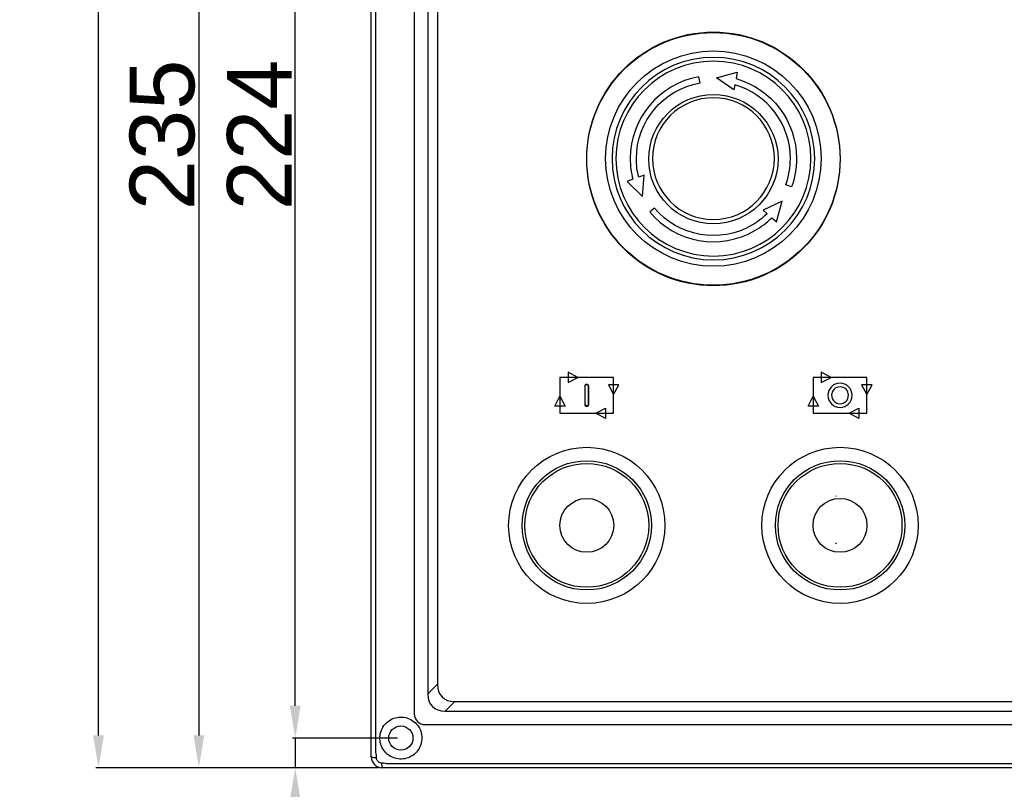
# Model space of a CAD drawing. Header units: millimetres. Extents: x 7205 to 9529, y -660 to 140.
# Tile 7 of 193: x 7205 to 7388, y -481 to -338. Entities that reach past the tile are written whole.
import ezdxf

# ---------------------------------------------------------------- set-up
doc = ezdxf.new("R2010")
doc.units = ezdxf.units.MM
doc.header["$LTSCALE"] = 3
doc.header["$PDSIZE"] = -1
doc.styles.get("Standard").update_dxf_attribs({"font": 'arial.ttf', "height": 12})
doc.dimstyles.new('ISO-25', dxfattribs={"dimtxt": 12, "dimasz": 6, "dimexe": 0.5, "dimexo": 0.625, "dimtad": 1, "dimdec": 1, "dimdsep": 46, "dimtxsty": 'Standard', "dimcen": 0, "dimclrd": 256, "dimclre": 256, "dimadec": 0, "dimazin": 0, "dimtfac": 1, "dimtdec": 1, "dimtmove": 0, "dimatfit": 3, "dimfxl": 1, "dimlwd": 30, "dimlwe": 30, "dimarcsym": 0})

# ---------------------------------------------------------------- blocks, each defined once
blk = doc.blocks.new('*D169')
at = {"lineweight": 30}
for p, q in [((7272, -242.16), (7238.14, -242.16)), ((7238.64, -248.16), (7238.64, -471.16)), ((7272, -477.16), (7238.14, -477.16))]:
    blk.add_line(p, q, dxfattribs=at)
for points in [[(7237.64, -248.16), (7239.64, -248.16), (7238.64, -242.16)], [(7237.64, -471.16), (7239.64, -471.16), (7238.64, -477.16)]]:
    blk.add_solid(points)
at = {"layer": 'Defpoints', "color": 0}
for p in [(7272.62, -242.16), (7238.64, -477.16), (7272.62, -477.16)]:
    blk.add_point(p, dxfattribs=at)
at = {"color": 0, "insert": (7231.88, -359.66), "char_height": 12, "attachment_point": 5, "rotation": 90}
blk.add_mtext('235', dxfattribs=at)
blk = doc.blocks.new('*D170')
at = {"lineweight": 30}
for p, q in [((7272, -7.16), (7219.51, -7.16)), ((7220.01, -471.16), (7220.01, -13.16)), ((7272, -477.16), (7219.51, -477.16))]:
    blk.add_line(p, q, dxfattribs=at)
for points in [[(7219.01, -13.16), (7221.01, -13.16), (7220.01, -7.16)], [(7219.01, -471.16), (7221.01, -471.16), (7220.01, -477.16)]]:
    blk.add_solid(points)
at = {"layer": 'Defpoints', "color": 0}
for p in [(7220.01, -7.16), (7272.62, -7.16), (7272.62, -477.16)]:
    blk.add_point(p, dxfattribs=at)
at = {"color": 0, "insert": (7213.26, -242.16), "char_height": 12, "attachment_point": 5, "rotation": 90}
blk.add_mtext('470', dxfattribs=at)
blk = doc.blocks.new('*D174')
at = {"lineweight": 30}
for p, q in [((7256.52, -465.66), (7256.52, -459.66)), ((7275.5, -471.66), (7256.02, -471.66)), ((7256.52, -471.66), (7256.52, -477.16)), ((7272, -477.16), (7256.02, -477.16)), ((7256.52, -483.16), (7256.52, -512.34))]:
    blk.add_line(p, q, dxfattribs=at)
for points in [[(7255.52, -465.66), (7257.52, -465.66), (7256.52, -471.66)], [(7255.52, -483.16), (7257.52, -483.16), (7256.52, -477.16)]]:
    blk.add_solid(points)
at = {"layer": 'Defpoints', "color": 0}
for p in [(7276.12, -471.66), (7256.52, -477.16), (7272.62, -477.16)]:
    blk.add_point(p, dxfattribs=at)
at = {"color": 0, "insert": (7249.79, -500.75), "char_height": 12, "attachment_point": 5, "rotation": 90}
blk.add_mtext('5.5', dxfattribs=at)
blk = doc.blocks.new('*D175')
at = {"lineweight": 30}
for p, q in [((7275.5, -247.66), (7256.02, -247.66)), ((7256.52, -465.66), (7256.52, -253.66)), ((7275.5, -471.66), (7256.02, -471.66))]:
    blk.add_line(p, q, dxfattribs=at)
for points in [[(7255.52, -253.66), (7257.52, -253.66), (7256.52, -247.66)], [(7255.52, -465.66), (7257.52, -465.66), (7256.52, -471.66)]]:
    blk.add_solid(points)
at = {"layer": 'Defpoints', "color": 0}
for p in [(7256.52, -247.66), (7276.12, -247.66), (7276.12, -471.66)]:
    blk.add_point(p, dxfattribs=at)
at = {"color": 0, "insert": (7249.87, -359.66), "char_height": 12, "attachment_point": 5, "rotation": 90}
blk.add_mtext('224', dxfattribs=at)

msp = doc.modelspace()

# ---------------------------------------------------------------- linework, layer by layer
at = {"linetype": 'Continuous', "lineweight": 30}
for p, q in [((7270.62, -475.16), (7270.62, -244.16)), ((7278.62, -252.16), (7278.62, -467.16)), ((7281.12, -255.87), (7281.12, -463.44)), ((7282.91, -257.66), (7282.91, -461.66)), ((7281.12, -463.44), (7282.91, -461.66)), ((7286.12, -464.87), (7284.33, -466.66)), ((7286.12, -464.87), (7655.12, -464.87)), ((7284.33, -466.66), (7656.91, -466.66)), ((7280.62, -469.16), (7467.63, -469.16)), ((7270.62, -475.16), (7270.74, -475.16)), ((7272.62, -477.16), (7272.62, -477.03)), ((7668.62, -477.16), (7272.62, -477.16))]:
    msp.add_line(p, q, dxfattribs=at)
at = {"linetype": 'Continuous', "lineweight": 30, "flags": 128}
for points in [[(7271.42, -244.97), (7271.42, -244.97), (7271.42, -246.97), (7271.42, -254.97), (7271.42, -286.97), (7271.42, -414.97), (7271.42, -417.28), (7271.42, -463.53), (7271.42, -474.34), (7271.42, -474.34)], [(7273.41, -476.35), (7273.41, -476.35), (7275.41, -476.35), (7283.41, -476.35), (7315.41, -476.35), (7443.41, -476.36), (7667.83, -476.35), (7667.83, -476.35)]]:
    msp.add_lwpolyline(points, dxfattribs=at)
at = {"linetype": 'Continuous', "lineweight": 30}
msp.add_circle((7276.12, -471.66), 2.25, dxfattribs=at)
for centre, radius, start, end in [((7280.62, -467.16), 2, 180.0008, 269.9994), ((7272.62, -475.16), 2, 180, 270), ((7271.37, -473.4), 1.87, 250.2719, 274.2701), ((7274.42, -476.4), 1.9, 175.8036, 199.3442)]:
    msp.add_arc(centre, radius, start, end, dxfattribs=at)
for centre, major_axis in [((7334.12, -364.16), (0, 23.5)), ((7334.12, -364.16), (0, 12)), ((7310.62, -432.16), (0, 12)), ((7357.62, -432.16), (0, 12)), ((7310.62, -432.16), (0, 5)), ((7357.62, -432.16), (0, 5))]:
    msp.add_ellipse(centre, major_axis=major_axis, ratio=1, dxfattribs=at)
for centre in [(7290.69, -457.09), (7288.9, -458.88)]:
    msp.add_ellipse(centre, major_axis=(6.93, 6.93), ratio=0.510274, start_param=2.66976, end_param=3.613425, dxfattribs=at)
for points, knots in [([(7310.62, -364.06), (7310.62, -377.04), (7321.14, -387.56), (7334.12, -387.56), (7334.12, -387.56), (7347.1, -387.56), (7357.62, -377.04), (7357.62, -364.06), (7357.62, -364.06), (7357.62, -351.08), (7347.1, -340.56), (7334.12, -340.56), (7334.12, -340.56), (7321.14, -340.56), (7310.62, -351.08), (7310.62, -364.06)], [0, 0, 0, 0, 0.2, 0.2, 0.2, 0.2, 0.4, 0.4, 0.4, 0.4, 0.6, 0.6, 0.6, 0.6, 1, 1, 1, 1]), ([(7334.12, -384.06), (7345.16, -384.06), (7354.12, -375.1), (7354.12, -364.06), (7354.12, -364.06), (7354.12, -353.01), (7345.16, -344.06), (7334.12, -344.06), (7334.12, -344.06), (7323.08, -344.06), (7314.12, -353.01), (7314.12, -364.06), (7314.12, -364.06), (7314.12, -375.1), (7323.08, -384.06), (7334.12, -384.06)], [0, 0, 0, 0, 0.2, 0.2, 0.2, 0.2, 0.4, 0.4, 0.4, 0.4, 0.6, 0.6, 0.6, 0.6, 1, 1, 1, 1]), ([(7334.12, -382.86), (7323.74, -382.86), (7315.32, -374.44), (7315.32, -364.06), (7315.32, -364.06), (7315.32, -353.67), (7323.74, -345.26), (7334.12, -345.26), (7334.12, -345.26), (7344.5, -345.26), (7352.92, -353.67), (7352.92, -364.06), (7352.92, -364.06), (7352.92, -374.44), (7344.5, -382.86), (7334.12, -382.86)], [0, 0, 0, 0, 0.2, 0.2, 0.2, 0.2, 0.4, 0.4, 0.4, 0.4, 0.6, 0.6, 0.6, 0.6, 1, 1, 1, 1]), ([(7334.12, -345.97), (7344.11, -345.97), (7352.21, -354.07), (7352.21, -364.06), (7352.21, -364.06), (7352.21, -374.05), (7344.11, -382.15), (7334.12, -382.15), (7334.12, -382.15), (7324.13, -382.15), (7316.03, -374.05), (7316.03, -364.06), (7316.03, -364.06), (7316.03, -354.07), (7324.13, -345.97), (7334.12, -345.97)], [0, 0, 0, 0, 0.2, 0.2, 0.2, 0.2, 0.4, 0.4, 0.4, 0.4, 0.6, 0.6, 0.6, 0.6, 1, 1, 1, 1]), ([(7319.18, -367.9), (7318.86, -366.65), (7318.69, -365.36), (7318.69, -364.06), (7318.69, -364.06), (7318.69, -356.57), (7324.07, -350.16), (7331.44, -348.86), (7331.44, -348.86), (7331.44, -348.86), (7331.64, -349.99), (7331.64, -349.99), (7331.64, -349.99), (7324.81, -351.19), (7319.83, -357.12), (7319.83, -364.06), (7319.83, -364.06), (7319.83, -365.23), (7319.98, -366.39), (7320.26, -367.52), (7320.26, -367.52), (7320.26, -367.52), (7321.26, -367.16), (7321.26, -367.16), (7321.26, -367.16), (7321.26, -367.16), (7320.96, -371.11), (7320.96, -371.11), (7320.96, -371.11), (7320.96, -371.11), (7318.14, -368.28), (7318.14, -368.28), (7318.14, -368.28), (7318.14, -368.28), (7319.18, -367.9), (7319.18, -367.9)], [0, 0, 0, 0, 0.1, 0.1, 0.1, 0.1, 0.2, 0.2, 0.2, 0.2, 0.3, 0.3, 0.3, 0.3, 0.4, 0.4, 0.4, 0.4, 0.5, 0.5, 0.5, 0.5, 0.6, 0.6, 0.6, 0.6, 0.7, 0.7, 0.7, 0.7, 0.8, 0.8, 0.8, 0.8, 1, 1, 1, 1]), ([(7347.55, -368.94), (7347.55, -368.94), (7348.62, -369.33), (7348.62, -369.33), (7348.62, -369.33), (7349.23, -367.64), (7349.55, -365.86), (7349.55, -364.06), (7349.55, -364.06), (7349.55, -357.09), (7344.9, -351.07), (7338.32, -349.21), (7338.32, -349.21), (7338.32, -349.21), (7338.53, -348.03), (7338.53, -348.03), (7338.53, -348.03), (7338.53, -348.03), (7334.67, -349.06), (7334.67, -349.06), (7334.67, -349.06), (7334.67, -349.06), (7337.94, -351.29), (7337.94, -351.29), (7337.94, -351.29), (7337.94, -351.29), (7338.11, -350.34), (7338.11, -350.34), (7338.11, -350.34), (7344.15, -352.09), (7348.41, -357.65), (7348.41, -364.06), (7348.41, -364.06), (7348.41, -365.72), (7348.11, -367.38), (7347.55, -368.94)], [0, 0, 0, 0, 0.1, 0.1, 0.1, 0.1, 0.2, 0.2, 0.2, 0.2, 0.3, 0.3, 0.3, 0.3, 0.4, 0.4, 0.4, 0.4, 0.5, 0.5, 0.5, 0.5, 0.6, 0.6, 0.6, 0.6, 0.7, 0.7, 0.7, 0.7, 0.8, 0.8, 0.8, 0.8, 1, 1, 1, 1]), ([(7334.12, -352.75), (7340.36, -352.75), (7345.43, -357.81), (7345.43, -364.06), (7345.43, -364.06), (7345.43, -370.3), (7340.36, -375.36), (7334.12, -375.36), (7334.12, -375.36), (7327.88, -375.36), (7322.81, -370.3), (7322.81, -364.06), (7322.81, -364.06), (7322.81, -357.81), (7327.88, -352.75), (7334.12, -352.75)], [0, 0, 0, 0, 0.2, 0.2, 0.2, 0.2, 0.4, 0.4, 0.4, 0.4, 0.6, 0.6, 0.6, 0.6, 1, 1, 1, 1]), ([(7344.95, -375.04), (7344.02, -375.96), (7342.97, -376.76), (7341.83, -377.42), (7341.83, -377.42), (7335.35, -381.16), (7327.11, -379.71), (7322.3, -373.97), (7322.3, -373.97), (7322.3, -373.97), (7323.17, -373.24), (7323.17, -373.24), (7323.17, -373.24), (7327.63, -378.55), (7335.26, -379.89), (7341.26, -376.43), (7341.26, -376.43), (7342.28, -375.84), (7343.23, -375.12), (7344.08, -374.3), (7344.08, -374.3), (7344.08, -374.3), (7343.33, -373.66), (7343.33, -373.66), (7343.33, -373.66), (7343.33, -373.66), (7346.9, -371.95), (7346.9, -371.95), (7346.9, -371.95), (7346.9, -371.95), (7345.85, -375.81), (7345.85, -375.81), (7345.85, -375.81), (7345.85, -375.81), (7344.95, -375.04), (7344.95, -375.04)], [0, 0, 0, 0, 0.1, 0.1, 0.1, 0.1, 0.2, 0.2, 0.2, 0.2, 0.3, 0.3, 0.3, 0.3, 0.4, 0.4, 0.4, 0.4, 0.5, 0.5, 0.5, 0.5, 0.6, 0.6, 0.6, 0.6, 0.7, 0.7, 0.7, 0.7, 0.8, 0.8, 0.8, 0.8, 1, 1, 1, 1]), ([(7307.14, -403.71), (7307.14, -403.71), (7308.95, -404.68), (7308.95, -404.68), (7308.95, -404.68), (7308.95, -404.68), (7307.14, -405.65), (7307.14, -405.65), (7307.14, -405.65), (7307.14, -405.65), (7307.14, -403.71), (7307.14, -403.71)], [0, 0, 0, 0, 0.25, 0.25, 0.25, 0.25, 0.5, 0.5, 0.5, 0.5, 1, 1, 1, 1]), ([(7354.14, -403.71), (7354.14, -403.71), (7355.95, -404.68), (7355.95, -404.68), (7355.95, -404.68), (7355.95, -404.68), (7354.14, -405.65), (7354.14, -405.65), (7354.14, -405.65), (7354.14, -405.65), (7354.14, -403.71), (7354.14, -403.71)], [0, 0, 0, 0, 0.25, 0.25, 0.25, 0.25, 0.5, 0.5, 0.5, 0.5, 1, 1, 1, 1]), ([(7305.64, -404.68), (7305.64, -404.68), (7315.6, -404.68), (7315.6, -404.68), (7315.6, -404.68), (7315.6, -404.68), (7315.6, -411.32), (7315.6, -411.32), (7315.6, -411.32), (7315.6, -411.32), (7305.64, -411.32), (7305.64, -411.32), (7305.64, -411.32), (7305.64, -411.32), (7305.64, -404.68), (7305.64, -404.68)], [0, 0, 0, 0, 0.2, 0.2, 0.2, 0.2, 0.4, 0.4, 0.4, 0.4, 0.6, 0.6, 0.6, 0.6, 1, 1, 1, 1]), ([(7352.64, -404.68), (7352.64, -404.68), (7362.6, -404.68), (7362.6, -404.68), (7362.6, -404.68), (7362.6, -404.68), (7362.6, -411.32), (7362.6, -411.32), (7362.6, -411.32), (7362.6, -411.32), (7352.64, -411.32), (7352.64, -411.32), (7352.64, -411.32), (7352.64, -411.32), (7352.64, -404.68), (7352.64, -404.68)], [0, 0, 0, 0, 0.2, 0.2, 0.2, 0.2, 0.4, 0.4, 0.4, 0.4, 0.6, 0.6, 0.6, 0.6, 1, 1, 1, 1]), ([(7310.62, -405.95), (7310.73, -405.95), (7310.82, -405.99), (7310.89, -406.05), (7310.89, -406.05), (7310.96, -406.11), (7311, -406.2), (7311, -406.29), (7311, -406.29), (7311, -406.29), (7311, -409.71), (7311, -409.71), (7311, -409.71), (7311, -409.8), (7310.96, -409.89), (7310.89, -409.95), (7310.89, -409.95), (7310.82, -410.01), (7310.73, -410.05), (7310.62, -410.05), (7310.62, -410.05), (7310.52, -410.05), (7310.42, -410.01), (7310.35, -409.95), (7310.35, -409.95), (7310.28, -409.89), (7310.24, -409.8), (7310.24, -409.71), (7310.24, -409.71), (7310.24, -409.71), (7310.24, -406.29), (7310.24, -406.29), (7310.24, -406.29), (7310.24, -406.2), (7310.28, -406.11), (7310.35, -406.05), (7310.35, -406.05), (7310.42, -405.99), (7310.52, -405.95), (7310.62, -405.95)], [0, 0, 0, 0, 0.090909, 0.090909, 0.090909, 0.090909, 0.181818, 0.181818, 0.181818, 0.181818, 0.272727, 0.272727, 0.272727, 0.272727, 0.363636, 0.363636, 0.363636, 0.363636, 0.454545, 0.454545, 0.454545, 0.454545, 0.545455, 0.545455, 0.545455, 0.545455, 0.636364, 0.636364, 0.636364, 0.636364, 0.727273, 0.727273, 0.727273, 0.727273, 0.818182, 0.818182, 0.818182, 0.818182, 1, 1, 1, 1]), ([(7310.62, -405.99), (7310.81, -405.99), (7310.97, -406.12), (7310.97, -406.29), (7310.97, -406.29), (7310.97, -406.29), (7310.97, -409.71), (7310.97, -409.71), (7310.97, -409.71), (7310.97, -409.87), (7310.81, -410.01), (7310.62, -410.01), (7310.62, -410.01), (7310.43, -410.01), (7310.28, -409.87), (7310.28, -409.71), (7310.28, -409.71), (7310.28, -409.71), (7310.28, -406.29), (7310.28, -406.29), (7310.28, -406.29), (7310.28, -406.12), (7310.43, -405.99), (7310.62, -405.99)], [0, 0, 0, 0, 0.142857, 0.142857, 0.142857, 0.142857, 0.285714, 0.285714, 0.285714, 0.285714, 0.428571, 0.428571, 0.428571, 0.428571, 0.571429, 0.571429, 0.571429, 0.571429, 0.714286, 0.714286, 0.714286, 0.714286, 1, 1, 1, 1]), ([(7310.84, -406.11), (7310.78, -406.06), (7310.71, -406.03), (7310.62, -406.03), (7310.62, -406.03), (7310.54, -406.03), (7310.46, -406.06), (7310.4, -406.11), (7310.4, -406.11), (7310.35, -406.15), (7310.31, -406.22), (7310.31, -406.29), (7310.31, -406.29), (7310.31, -406.29), (7310.31, -409.71), (7310.31, -409.71), (7310.31, -409.71), (7310.31, -409.78), (7310.35, -409.84), (7310.4, -409.89), (7310.4, -409.89), (7310.46, -409.94), (7310.54, -409.97), (7310.62, -409.97), (7310.62, -409.97), (7310.71, -409.97), (7310.78, -409.94), (7310.84, -409.89), (7310.84, -409.89), (7310.89, -409.84), (7310.93, -409.78), (7310.93, -409.71), (7310.93, -409.71), (7310.93, -409.71), (7310.93, -406.29), (7310.93, -406.29), (7310.93, -406.29), (7310.93, -406.22), (7310.89, -406.15), (7310.84, -406.11)], [0, 0, 0, 0, 0.090909, 0.090909, 0.090909, 0.090909, 0.181818, 0.181818, 0.181818, 0.181818, 0.272727, 0.272727, 0.272727, 0.272727, 0.363636, 0.363636, 0.363636, 0.363636, 0.454545, 0.454545, 0.454545, 0.454545, 0.545455, 0.545455, 0.545455, 0.545455, 0.636364, 0.636364, 0.636364, 0.636364, 0.727273, 0.727273, 0.727273, 0.727273, 0.818182, 0.818182, 0.818182, 0.818182, 1, 1, 1, 1]), ([(7316.57, -406.06), (7316.57, -406.06), (7315.6, -407.87), (7315.6, -407.87), (7315.6, -407.87), (7315.6, -407.87), (7314.63, -406.06), (7314.63, -406.06), (7314.63, -406.06), (7314.63, -406.06), (7316.57, -406.06), (7316.57, -406.06)], [0, 0, 0, 0, 0.25, 0.25, 0.25, 0.25, 0.5, 0.5, 0.5, 0.5, 1, 1, 1, 1]), ([(7357.62, -405.76), (7358.86, -405.76), (7359.86, -406.77), (7359.86, -408.01), (7359.86, -408.01), (7359.86, -409.25), (7358.86, -410.25), (7357.62, -410.25), (7357.62, -410.25), (7356.38, -410.25), (7355.38, -409.25), (7355.38, -408.01), (7355.38, -408.01), (7355.38, -406.77), (7356.38, -405.76), (7357.62, -405.76)], [0, 0, 0, 0, 0.2, 0.2, 0.2, 0.2, 0.4, 0.4, 0.4, 0.4, 0.6, 0.6, 0.6, 0.6, 1, 1, 1, 1]), ([(7357.62, -406.44), (7358.49, -406.44), (7359.19, -407.14), (7359.19, -408.01), (7359.19, -408.01), (7359.19, -408.87), (7358.49, -409.58), (7357.62, -409.58), (7357.62, -409.58), (7356.75, -409.58), (7356.05, -408.87), (7356.05, -408.01), (7356.05, -408.01), (7356.05, -407.14), (7356.75, -406.44), (7357.62, -406.44)], [0, 0, 0, 0, 0.2, 0.2, 0.2, 0.2, 0.4, 0.4, 0.4, 0.4, 0.6, 0.6, 0.6, 0.6, 1, 1, 1, 1]), ([(7363.57, -406.06), (7363.57, -406.06), (7362.6, -407.87), (7362.6, -407.87), (7362.6, -407.87), (7362.6, -407.87), (7361.63, -406.06), (7361.63, -406.06), (7361.63, -406.06), (7361.63, -406.06), (7363.57, -406.06), (7363.57, -406.06)], [0, 0, 0, 0, 0.25, 0.25, 0.25, 0.25, 0.5, 0.5, 0.5, 0.5, 1, 1, 1, 1]), ([(7306.61, -410.01), (7306.61, -410.01), (7305.64, -408.19), (7305.64, -408.19), (7305.64, -408.19), (7305.64, -408.19), (7304.68, -410.01), (7304.68, -410.01), (7304.68, -410.01), (7304.68, -410.01), (7306.61, -410.01), (7306.61, -410.01)], [0, 0, 0, 0, 0.25, 0.25, 0.25, 0.25, 0.5, 0.5, 0.5, 0.5, 1, 1, 1, 1]), ([(7353.61, -410.01), (7353.61, -410.01), (7352.64, -408.19), (7352.64, -408.19), (7352.64, -408.19), (7352.64, -408.19), (7351.68, -410.01), (7351.68, -410.01), (7351.68, -410.01), (7351.68, -410.01), (7353.61, -410.01), (7353.61, -410.01)], [0, 0, 0, 0, 0.25, 0.25, 0.25, 0.25, 0.5, 0.5, 0.5, 0.5, 1, 1, 1, 1]), ([(7314.12, -410.37), (7314.12, -410.37), (7312.31, -411.33), (7312.31, -411.33), (7312.31, -411.33), (7312.31, -411.33), (7314.12, -412.3), (7314.12, -412.3), (7314.12, -412.3), (7314.12, -412.3), (7314.12, -410.37), (7314.12, -410.37)], [0, 0, 0, 0, 0.25, 0.25, 0.25, 0.25, 0.5, 0.5, 0.5, 0.5, 1, 1, 1, 1]), ([(7361.12, -410.37), (7361.12, -410.37), (7359.31, -411.33), (7359.31, -411.33), (7359.31, -411.33), (7359.31, -411.33), (7361.12, -412.3), (7361.12, -412.3), (7361.12, -412.3), (7361.12, -412.3), (7361.12, -410.37), (7361.12, -410.37)], [0, 0, 0, 0, 0.25, 0.25, 0.25, 0.25, 0.5, 0.5, 0.5, 0.5, 1, 1, 1, 1]), ([(7325.12, -432.16), (7325.12, -424.15), (7318.63, -417.66), (7310.62, -417.66), (7310.62, -417.66), (7302.61, -417.66), (7296.12, -424.15), (7296.12, -432.16), (7296.12, -432.16), (7296.12, -440.16), (7302.61, -446.66), (7310.62, -446.66), (7310.62, -446.66), (7318.63, -446.66), (7325.12, -440.17), (7325.12, -432.16)], [0, 0, 0, 0, 0.2, 0.2, 0.2, 0.2, 0.4, 0.4, 0.4, 0.4, 0.6, 0.6, 0.6, 0.6, 1, 1, 1, 1]), ([(7325.12, -432.16), (7325.12, -424.15), (7318.63, -417.66), (7310.62, -417.66), (7310.62, -417.66), (7302.61, -417.66), (7296.12, -424.15), (7296.12, -432.16), (7296.12, -432.16), (7296.12, -440.16), (7302.61, -446.66), (7310.62, -446.66), (7310.62, -446.66), (7318.63, -446.66), (7325.12, -440.17), (7325.12, -432.16)], [0, 0, 0, 0, 0.2, 0.2, 0.2, 0.2, 0.4, 0.4, 0.4, 0.4, 0.6, 0.6, 0.6, 0.6, 1, 1, 1, 1]), ([(7325.12, -432.16), (7325.12, -424.15), (7318.63, -417.66), (7310.62, -417.66), (7310.62, -417.66), (7302.61, -417.66), (7296.12, -424.15), (7296.12, -432.16), (7296.12, -432.16), (7296.12, -440.16), (7302.61, -446.66), (7310.62, -446.66), (7310.62, -446.66), (7318.63, -446.66), (7325.12, -440.17), (7325.12, -432.16)], [0, 0, 0, 0, 0.2, 0.2, 0.2, 0.2, 0.4, 0.4, 0.4, 0.4, 0.6, 0.6, 0.6, 0.6, 1, 1, 1, 1]), ([(7372.12, -432.16), (7372.12, -424.15), (7365.63, -417.66), (7357.62, -417.66), (7357.62, -417.66), (7349.61, -417.66), (7343.12, -424.15), (7343.12, -432.16), (7343.12, -432.16), (7343.12, -440.17), (7349.61, -446.66), (7357.62, -446.66), (7357.62, -446.66), (7365.63, -446.66), (7372.12, -440.17), (7372.12, -432.16)], [0, 0, 0, 0, 0.2, 0.2, 0.2, 0.2, 0.4, 0.4, 0.4, 0.4, 0.6, 0.6, 0.6, 0.6, 1, 1, 1, 1]), ([(7372.12, -432.16), (7372.12, -424.15), (7365.63, -417.66), (7357.62, -417.66), (7357.62, -417.66), (7349.61, -417.66), (7343.12, -424.15), (7343.12, -432.16), (7343.12, -432.16), (7343.12, -440.16), (7349.61, -446.66), (7357.62, -446.66), (7357.62, -446.66), (7365.63, -446.66), (7372.12, -440.17), (7372.12, -432.16)], [0, 0, 0, 0, 0.2, 0.2, 0.2, 0.2, 0.4, 0.4, 0.4, 0.4, 0.6, 0.6, 0.6, 0.6, 1, 1, 1, 1]), ([(7372.12, -432.16), (7372.12, -424.15), (7365.63, -417.66), (7357.62, -417.66), (7357.62, -417.66), (7349.61, -417.66), (7343.12, -424.15), (7343.12, -432.16), (7343.12, -432.16), (7343.12, -440.16), (7349.61, -446.66), (7357.62, -446.66), (7357.62, -446.66), (7365.63, -446.66), (7372.12, -440.17), (7372.12, -432.16)], [0, 0, 0, 0, 0.2, 0.2, 0.2, 0.2, 0.4, 0.4, 0.4, 0.4, 0.6, 0.6, 0.6, 0.6, 1, 1, 1, 1]), ([(7322.62, -432.16), (7322.62, -425.53), (7317.25, -420.16), (7310.62, -420.16), (7310.62, -420.16), (7303.99, -420.16), (7298.62, -425.53), (7298.62, -432.16), (7298.62, -432.16), (7298.62, -438.78), (7303.99, -444.16), (7310.62, -444.16), (7310.62, -444.16), (7317.25, -444.16), (7322.62, -438.78), (7322.62, -432.16)], [0, 0, 0, 0, 0.2, 0.2, 0.2, 0.2, 0.4, 0.4, 0.4, 0.4, 0.6, 0.6, 0.6, 0.6, 1, 1, 1, 1]), ([(7369.62, -432.16), (7369.62, -425.53), (7364.25, -420.16), (7357.62, -420.16), (7357.62, -420.16), (7350.99, -420.16), (7345.62, -425.53), (7345.62, -432.16), (7345.62, -432.16), (7345.62, -438.78), (7350.99, -444.16), (7357.62, -444.16), (7357.62, -444.16), (7364.25, -444.16), (7369.62, -438.78), (7369.62, -432.16)], [0, 0, 0, 0, 0.2, 0.2, 0.2, 0.2, 0.4, 0.4, 0.4, 0.4, 0.6, 0.6, 0.6, 0.6, 1, 1, 1, 1]), ([(7322.12, -432.16), (7322.12, -425.81), (7316.97, -420.66), (7310.62, -420.66), (7310.62, -420.66), (7304.27, -420.66), (7299.12, -425.81), (7299.12, -432.16), (7299.12, -432.16), (7299.12, -438.51), (7304.27, -443.66), (7310.62, -443.66), (7310.62, -443.66), (7316.97, -443.66), (7322.12, -438.51), (7322.12, -432.16)], [0, 0, 0, 0, 0.2, 0.2, 0.2, 0.2, 0.4, 0.4, 0.4, 0.4, 0.6, 0.6, 0.6, 0.6, 1, 1, 1, 1]), ([(7369.12, -432.16), (7369.12, -425.81), (7363.97, -420.66), (7357.62, -420.66), (7357.62, -420.66), (7351.27, -420.66), (7346.12, -425.81), (7346.12, -432.16), (7346.12, -432.16), (7346.12, -438.51), (7351.27, -443.66), (7357.62, -443.66), (7357.62, -443.66), (7363.97, -443.66), (7369.12, -438.51), (7369.12, -432.16)], [0, 0, 0, 0, 0.2, 0.2, 0.2, 0.2, 0.4, 0.4, 0.4, 0.4, 0.6, 0.6, 0.6, 0.6, 1, 1, 1, 1]), ([(7356.88, -426.74), (7356.88, -426.74), (7356.88, -426.73), (7356.87, -426.73), (7356.87, -426.73), (7356.87, -426.73), (7356.86, -426.74), (7356.86, -426.74), (7356.86, -426.74), (7356.86, -426.75), (7356.87, -426.75), (7356.87, -426.75), (7356.87, -426.75), (7356.88, -426.75), (7356.88, -426.75), (7356.88, -426.74)], [0, 0, 0, 0, 0.2, 0.2, 0.2, 0.2, 0.4, 0.4, 0.4, 0.4, 0.6, 0.6, 0.6, 0.6, 1, 1, 1, 1]), ([(7356.88, -435.49), (7356.88, -435.49), (7356.88, -435.48), (7356.87, -435.48), (7356.87, -435.48), (7356.87, -435.48), (7356.86, -435.49), (7356.86, -435.49), (7356.86, -435.49), (7356.86, -435.5), (7356.87, -435.5), (7356.87, -435.5), (7356.87, -435.5), (7356.88, -435.5), (7356.88, -435.5), (7356.88, -435.49)], [0, 0, 0, 0, 0.2, 0.2, 0.2, 0.2, 0.4, 0.4, 0.4, 0.4, 0.6, 0.6, 0.6, 0.6, 1, 1, 1, 1]), ([(7280.02, -471.66), (7279.98, -471.23), (7279.9, -470.36), (7279.24, -469.2), (7278.27, -468.31), (7277.05, -467.79), (7275.74, -467.7), (7274.47, -468.04), (7273.37, -468.79), (7272.57, -469.87), (7272.18, -471.16), (7272.24, -472.47), (7272.7, -473.67), (7273.54, -474.68), (7274.65, -475.35), (7275.92, -475.62), (7277.2, -475.48), (7278.37, -474.93), (7279.3, -474.03), (7279.91, -472.89), (7279.99, -472.05), (7280.02, -471.66)], [0, 0, 0, 0, 0.052717, 0.105445, 0.15824, 0.21158, 0.26422, 0.31726, 0.371467, 0.426528, 0.480676, 0.53275, 0.583916, 0.636908, 0.689123, 0.740873, 0.792565, 0.843875, 0.896691, 0.951339, 1, 1, 1, 1]), ([(7271.42, -474.34), (7271.42, -474.34), (7271.57, -474.61), (7271.54, -474.94), (7271.51, -475.26)], [0, 0, 0, 0, 0.0000651, 1, 1, 1, 1]), ([(7271.51, -475.26), (7271.52, -475.34), (7271.55, -475.52), (7271.68, -475.79), (7271.91, -476.04), (7272.2, -476.21), (7272.41, -476.25), (7272.52, -476.26)], [0, 0, 0, 0, 0.14907, 0.361574, 0.576426, 0.790375, 1, 1, 1, 1]), ([(7272.52, -476.26), (7272.82, -476.27), (7273.12, -476.28), (7273.41, -476.35), (7273.41, -476.35)], [0, 0, 0, 0, 0.9999317, 1, 1, 1, 1])]:
    msp.add_open_spline(points, degree=3, knots=knots, dxfattribs=at)

# ---------------------------------------------------------------- dimensions: what is measured, and where the dimension line sits
for base, p1, p2, picture, middle in [((7220.01, -7.16), (7272.62, -477.16), (7272.62, -7.16), '*D170', (7213.26, -242.16)), ((7238.64, -477.16), (7272.62, -242.16), (7272.62, -477.16), '*D169', (7231.88, -359.66)), ((7256.52, -247.66), (7276.12, -471.66), (7276.12, -247.66), '*D175', (7249.87, -359.66)), ((7256.52, -477.16), (7276.12, -471.66), (7272.62, -477.16), '*D174', (7249.79, -500.75))]:
    dim = msp.add_linear_dim(base=base, p1=p1, p2=p2, angle=90, dimstyle='ISO-25')
    dim.commit()
    dim.dimension.update_dxf_attribs({"geometry": picture, "text_midpoint": middle})

doc.saveas('drawing.dxf')
